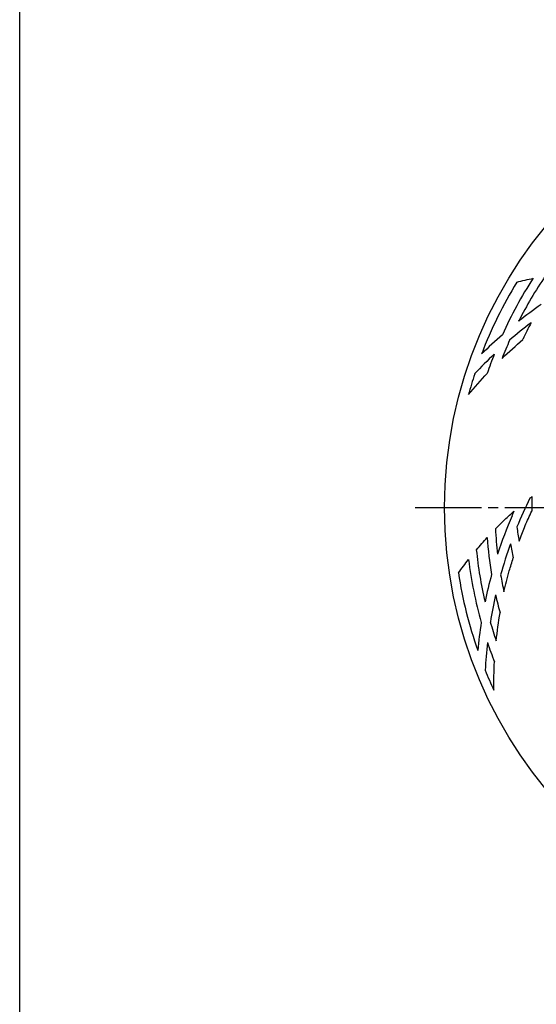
# Model space of a CAD drawing. Header units: millimetres. Extents: x 0 to 594, y 0 to 420.
# Tile 1 of 4: x 0 to 88, y 148 to 315. Entities that reach past the tile are written whole.
import ezdxf

# ---------------------------------------------------------------- set-up
doc = ezdxf.new("R2010")
doc.units = ezdxf.units.MM
doc.linetypes.add('CENTER', pattern=[27, 20, -2, 3, -2])
doc.linetypes.add('HS', pattern=[0])

msp = doc.modelspace()

# ---------------------------------------------------------------- linework, layer by layer
at = {"color": 7, "linetype": 'HS'}
msp.add_line((0, 0), (0, 420), dxfattribs=at)
at = {"color": 7, "linetype": 'CENTER', "ltscale": 0.562266}
msp.add_line((67, 232.5), (227, 232.5), dxfattribs=at)
at = {"color": 7, "linetype": 'Continuous'}
msp.add_circle((147, 232.5), 75, dxfattribs=at)
for centre, radius, start, end in [((147, 232.5), 73.5, 148.6637, 159.2382), ((147, 232.5), 71.5, 147.0653, 155.8037), ((147, 232.5), 70, 145.8684, 153.1757), ((131.99, 204.09), 76.5, 124.7789, 128.3464), ((131.99, 204.09), 75, 127.2022, 130.7719), ((147, 232.5), 68, 152.5664, 155.1998), ((131.99, 204.09), 76.5, 131.0239, 134.6068), ((147, 232.5), 70, 156.0734, 158.813), ((131.99, 204.09), 75, 133.4582, 137.0621), ((147, 232.5), 71.5, 158.6491, 161.4394), ((147, 232.5), 73.5, 162.0258, 164.8941), ((153.77, 201.09), 75, 153.9037, 157.9715), ((146.96, 232.5), 60.2, 178.2224, 180.5818), ((153.77, 201.09), 76.5, 156.8823, 162.0973), ((147, 232.5), 66.5, 183.0953, 186.8157), ((146.69, 237.51), 63, 187.5564, 189.772), ((147, 232.5), 68, 184.2797, 189.5857), ((147, 232.5), 70, 185.869, 193.1757), ((153.77, 201.09), 75, 160.2902, 164.5266), ((146.69, 237.51), 64.5, 189.9281, 192.1119), ((147, 232.5), 71.5, 187.0659, 195.8037), ((147, 232.5), 73.5, 188.6645, 199.2382), ((153.77, 201.09), 76.5, 164.7789, 168.3464), ((147, 232.5), 66.5, 189.8699, 192.4025), ((153.77, 201.09), 75, 167.2022, 170.7719), ((147, 232.5), 68, 192.5664, 195.1998), ((153.77, 201.09), 76.5, 171.0239, 174.6068), ((147, 232.5), 70, 196.0734, 198.813), ((153.77, 201.09), 75, 173.4582, 177.0621), ((147, 232.5), 71.5, 198.6491, 201.4394), ((147, 232.5), 73.5, 202.0258, 204.8941)]:
    msp.add_arc(centre, radius, start, end, dxfattribs=at)
for points, knots in [([(84.22, 270.72), (84.69, 270.84), (85.61, 271.07), (86.53, 271.28), (86.99, 271.37)], [0, 0, 0, 0, 1.437484, 2.844446, 2.844446, 2.844446, 2.844446]), ([(80.6, 228.91), (80.9, 229.21), (81.48, 229.8), (82.35, 230.62), (82.92, 231.14), (83.2, 231.39)], [0, 0, 0, 0, 1.280484, 2.480892, 3.592176, 3.592176, 3.592176, 3.592176]), ([(83.2, 231.39), (83.28, 231.47), (83.46, 231.64), (83.65, 231.81), (83.74, 231.89)], [0, 0, 0, 0, 0.3659143, 0.7444615, 0.7444615, 0.7444615, 0.7444615]), ([(83.74, 231.89), (83.68, 231.77), (83.57, 231.51), (83.46, 231.26), (83.41, 231.13)], [0, 0, 0, 0, 0.4197528, 0.8363135, 0.8363135, 0.8363135, 0.8363135]), ([(77.37, 225.34), (77.67, 225.7), (78.27, 226.4), (78.88, 227.09), (79.19, 227.43)], [0, 0, 0, 0, 1.398101, 2.768248, 2.768248, 2.768248, 2.768248]), ([(74.34, 221.43), (74.62, 221.82), (75.18, 222.58), (75.75, 223.34), (76.04, 223.7)], [0, 0, 0, 0, 1.437657, 2.844568, 2.844568, 2.844568, 2.844568]), ([(82.05, 218.22), (82.31, 219.41), (82.81, 221.34), (83.39, 223.24), (83.63, 223.97)], [0, 0, 0, 0, 3.665909, 5.969698, 5.969698, 5.969698, 5.969698])]:
    msp.add_open_spline(points, degree=3, knots=knots, dxfattribs=at)
for points in [[(81.73, 257.8), (82.88, 258.91), (84.06, 259.98), (85.27, 261.02)], [(76.04, 251.65), (77.06, 252.89), (78.12, 254.09), (79.22, 255.26)], [(86.41, 234.08), (86.54, 234.18), (86.66, 234.28), (86.79, 234.37)], [(85.65, 229.45), (86, 230.27), (86.37, 231.09), (86.76, 231.89)], [(84.61, 226.81), (84.9, 227.6), (85.2, 228.37), (85.52, 229.14)], [(85.52, 229.14), (85.56, 229.24), (85.6, 229.35), (85.65, 229.45)], [(80.74, 209.93), (80.91, 211.51), (81.12, 213.1), (81.38, 214.67)], [(80.33, 201.56), (80.32, 203.16), (80.35, 204.77), (80.45, 206.37)]]:
    msp.add_open_spline(points, degree=3, dxfattribs=at)

doc.saveas('drawing.dxf')
